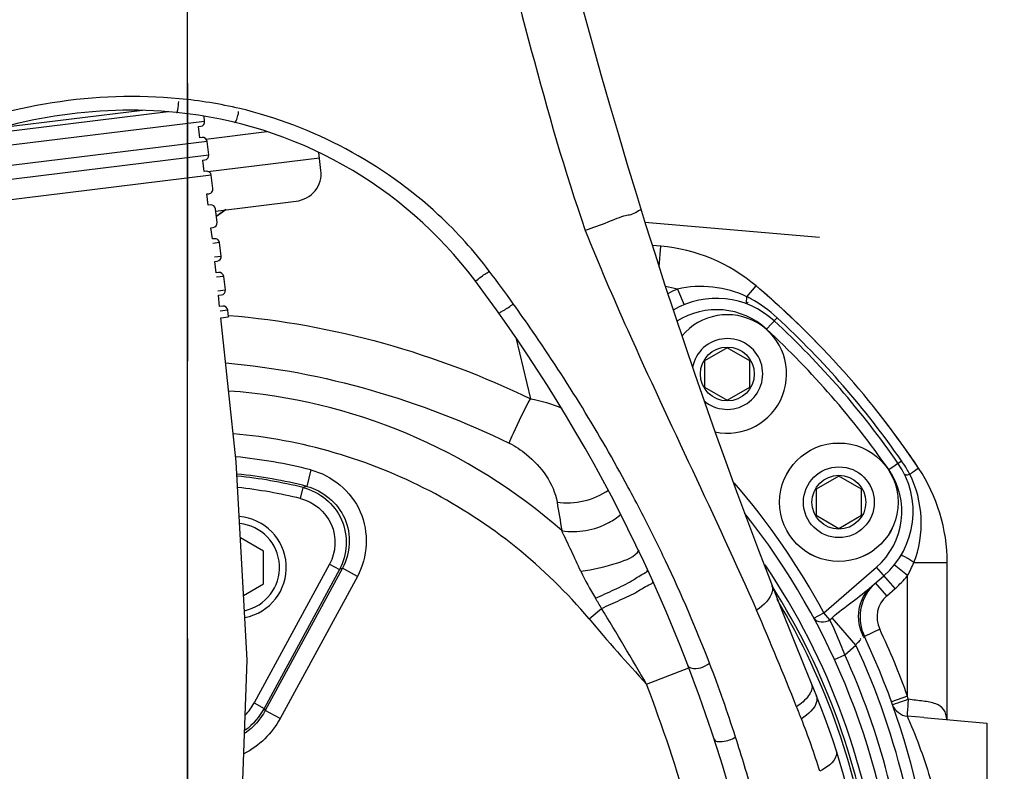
# Model space of a CAD drawing. Header units: millimetres. Extents: x 0 to 12486, y 0 to 8400.
# Tile 95 of 111: x 6556 to 6729, y 5621 to 5754. Entities that reach past the tile are written whole.
import ezdxf

# ---------------------------------------------------------------- set-up
doc = ezdxf.new("R2010")
doc.units = ezdxf.units.MM
doc.header["$LTSCALE"] = 653.4
doc.linetypes.add('CENTER', pattern=[0.6, 0.375, -0.075, 0.075, -0.075])
doc.layers.get('0').update_dxf_attribs({"linetype": 'CONTINUOUS'})
for name, color, linetype in [('03__ASM_ALL_CURVES', 7, 'CONTINUOUS'), ('1_DXF_AXIS', 7, 'CONTINUOUS'), ('304103000034DXF_CONTINUOUS_LINE', 7, 'CONTINUOUS'), ('304103000240DXF_CONTINUOUS_LINE', 7, 'CONTINUOUS'), ('304105000438DXF_CONTINUOUS_LINE', 7, 'CONTINUOUS'), ('304106000066DXF_CONTINUOUS_LINE', 7, 'CONTINUOUS'), ('304109000079DXF_CONTINUOUS_LINE', 7, 'CONTINUOUS'), ('304301000100DXF_CONTINUOUS_LINE', 7, 'CONTINUOUS'), ('501023000035DXF_CONTINUOUS_LINE', 7, 'CONTINUOUS'), ('501024000011DXF_CONTINUOUS_LINE', 7, 'CONTINUOUS'), ('DRW0004_DXF_DIMENSION', 7, 'CONTINUOUS'), ('R25-1800XIANDXF_CONTINUOUS_LINE', 7, 'CONTINUOUS')]:
    doc.layers.add(name, color=color, linetype=linetype)
doc.styles.get("Standard").update_dxf_attribs({"font": 'txt', "width": 0.7})
doc.dimstyles.new('DIMSTYLE_12', dxfattribs={"dimtxt": 100, "dimasz": 60, "dimexe": 1.5, "dimexo": 0, "dimgap": 1.25, "dimtad": 0, "dimtih": 1, "dimtoh": 1, "dimdsep": 46, "dimtxsty": 'Standard', "dimblk": '_FILLED', "dimblk1": '_FILLED', "dimblk2": '_FILLED', "dimcen": 0.09, "dimclrt": 5, "dimazin": 2, "dimtp": 0.8, "dimtm": 0.8, "dimtfac": 1, "dimtofl": 0, "dimtmove": 0, "dimatfit": 3, "dimldrblk": '_FILLED', "dimfxl": 0, "dimtolj": 1, "dimarcsym": 0})
doc.dimstyles.new('DIMSTYLE_13', dxfattribs={"dimtxt": 100, "dimasz": 60, "dimexe": 1.5, "dimexo": 0, "dimgap": 1.25, "dimtad": 0, "dimtih": 1, "dimtoh": 1, "dimdsep": 46, "dimtxsty": 'Standard', "dimblk": '_FILLED', "dimblk1": '_FILLED', "dimblk2": '_FILLED', "dimcen": 0.09, "dimclrt": 5, "dimazin": 2, "dimtp": 2, "dimtm": 2, "dimtfac": 1, "dimtofl": 0, "dimtmove": 0, "dimatfit": 3, "dimldrblk": '_FILLED', "dimfxl": 0, "dimtolj": 1, "dimarcsym": 0})
doc.dimstyles.new('DIMSTYLE_9', dxfattribs={"dimtxt": 100, "dimasz": 60, "dimexe": 1.5, "dimexo": 0, "dimgap": 1.25, "dimtad": 0, "dimtih": 1, "dimtoh": 1, "dimdsep": 46, "dimtxsty": 'Standard', "dimblk": '_FILLED', "dimblk1": '_FILLED', "dimblk2": '_FILLED', "dimcen": 0.09, "dimclrt": 5, "dimazin": 2, "dimtp": 1.2, "dimtm": 1.2, "dimtfac": 1, "dimtofl": 0, "dimtmove": 0, "dimatfit": 3, "dimldrblk": '_FILLED', "dimfxl": 0, "dimtolj": 1, "dimarcsym": 0})

# ---------------------------------------------------------------- blocks, each defined once
blk = doc.blocks.new('*D26')
at = {"layer": 'DRW0004_DXF_DIMENSION', "color": 2, "linetype": 'Continuous'}
blk.add_line((6540.12, 5925.75), (8725.51, 5925.75), dxfattribs=at)
at = {"layer": 'DRW0004_DXF_DIMENSION', "color": 5, "linetype": 'Continuous', "insert": (8775.51, 6050.75), "char_height": 100, "width": 350, "attachment_point": 1, "line_spacing_factor": 0.9}
blk.add_mtext('874.2', dxfattribs=at)
blk = doc.blocks.new('_FILLED')
at = {"color": 0, "linetype": 'ByBlock'}
blk.add_solid([(0, 0), (-1, 0.1167), (-1, -0.1167)], dxfattribs=at)
blk = doc.blocks.new('*D27')
at = {"layer": 'DRW0004_DXF_DIMENSION', "color": 2, "linetype": 'Continuous'}
blk.add_line((6585.31, 7291.93), (8725.51, 7291.93), dxfattribs=at)
at = {"layer": 'DRW0004_DXF_DIMENSION', "color": 5, "linetype": 'Continuous', "insert": (8775.51, 7416.93), "char_height": 100, "width": 490, "attachment_point": 1, "line_spacing_factor": 0.9}
blk.add_mtext('2240.38', dxfattribs=at)
blk = doc.blocks.new('*D30')
at = {"layer": 'DRW0004_DXF_DIMENSION', "color": 2, "linetype": 'Continuous'}
blk.add_line((8288.69, 5588.55), (8288.69, 7558.67), dxfattribs=at)
at = {"layer": 'DRW0004_DXF_DIMENSION', "color": 5, "linetype": 'Continuous', "insert": (8163.69, 7608.67), "char_height": 100, "width": 490, "attachment_point": 1, "rotation": 90, "line_spacing_factor": 0.9}
blk.add_mtext('1852.38', dxfattribs=at)

msp = doc.modelspace()

# ---------------------------------------------------------------- linework, layer by layer
at = {"color": 2, "linetype": 'Continuous'}
for radius, start, end in [(1703.38, 290, 180), (340.216, 306.21386, 97.63329)]:
    msp.add_arc((6585.31, 5588.549), radius, start, end, dxfattribs=at)
at = {"layer": '03__ASM_ALL_CURVES', "color": 4, "linetype": 'Continuous'}
msp.add_line((6585.31, 5588.549), (6585.31, 6548.549), dxfattribs=at)
for radius, start, end in [(1703.38, 290, 180), (340.216, 306.21386, 97.63329)]:
    msp.add_arc((6585.31, 5588.549), radius, start, end, dxfattribs=at)
at = {"layer": '1_DXF_AXIS', "color": 7, "linetype": 'CENTER'}
msp.add_line((6585.31, 6428.549), (6585.31, 5590.186), dxfattribs=at)
at = {"layer": '304103000034DXF_CONTINUOUS_LINE', "color": 7, "linetype": 'Continuous'}
for p, q in [((6665.985, 5718.01), (6696.783, 5715.316)), ((6668.796, 5713.749), (6667.288, 5713.881)), ((6719.31, 5630.161), (6719.31, 5657.896)), ((6706.03, 5653.738), (6708.145, 5655.577)), ((6715.18, 5630.523), (6726.31, 5629.549)), ((6726.31, 5629.549), (6726.31, 5607.549))]:
    msp.add_line(p, q, dxfattribs=at)
at = {"layer": '304103000034DXF_CONTINUOUS_LINE', "color": 9, "linetype": 'Continuous'}
for p, q in [((6668.478, 5710.112), (6668.796, 5713.749)), ((6683.966, 5704.823), (6685.591, 5706.739)), ((6671.755, 5706.178), (6672.9, 5703.405)), ((6689.311, 5701.107), (6687.445, 5699.087)), ((6708.988, 5674.305), (6711.247, 5675.872)), ((6714.27, 5674.539), (6713.554, 5674.061)), ((6713.417, 5657.896), (6719.31, 5657.896)), ((6697.556, 5649.022), (6706.833, 5657.087)), ((6710.113, 5653.313), (6706.833, 5657.087)), ((6712.31, 5655.591), (6709.976, 5657.476)), ((6708.653, 5652.044), (6706.685, 5654.308)), ((6712.31, 5634.331), (6712.31, 5655.592)), ((6708.653, 5652.044), (6710.113, 5653.313)), ((6695.796, 5648.074), (6697.556, 5649.022)), ((6698.606, 5647.815), (6697.556, 5649.022)), ((6698.606, 5647.815), (6699.005, 5648.162)), ((6703.204, 5643.332), (6699.005, 5648.162)), ((6707.411, 5646.137), (6704.698, 5644.857)), ((6704.642, 5644.584), (6704.698, 5644.857)), ((6701.238, 5641.624), (6703.204, 5643.332)), ((6699.42, 5640.791), (6701.239, 5641.623)), ((6712.31, 5634.331), (6709.488, 5633.314)), ((6712.454, 5633.759), (6712.31, 5634.331)), ((6715.18, 5630.523), (6712.253, 5630.772))]:
    msp.add_line(p, q, dxfattribs=at)
at = {"layer": '304103000034DXF_CONTINUOUS_LINE', "color": 7, "linetype": 'Continuous'}
for centre, radius, start, end in [((6666.182, 5683.863), 30, 49.68636, 85), ((6585.31, 5588.549), 155, 33.69526, 49.68636), ((6678.623, 5689.539), 15, 47.26291, 120.69962), ((6585.31, 5588.549), 152.5, 34.73709, 47.26291), ((6698.304, 5666.898), 15, 311, 34.73709), ((6689.31, 5657.896), 30, 0, 33.69526), ((6585.31, 5588.549), 125.5, 4.34395, 38.44981), ((6585.31, 5588.549), 123, 5.85904, 34.091), ((6711.933, 5648.27), 8, 137.15773, 205.25071), ((6585.31, 5588.549), 132, 325.74929, 25.25071)]:
    msp.add_arc(centre, radius, start, end, dxfattribs=at)
at = {"layer": '304103000034DXF_CONTINUOUS_LINE', "color": 9, "linetype": 'Continuous'}
for centre, radius, start, end in [((6666.182, 5683.863), 23, 75.97665, 81.37906), ((6678.623, 5689.539), 18, 112.42889, 118.55387), ((6673.918, 5684.85), 22.358, 61.23631, 63.29461), ((6673.328, 5683.831), 23.536, 47.2262, 61.17001), ((6678.623, 5689.539), 13, 47.26291, 122.64897), ((6585.31, 5588.549), 153.25, 34.73709, 47.26291), ((6585.31, 5588.549), 150.5, 34.73709, 47.26291), ((6691.687, 5662.31), 23.803, 31.43857, 34.73564), ((6698.304, 5666.898), 13, 311, 34.73709), ((6691.738, 5662.338), 23.744, 28.88977, 31.44634), ((6692.031, 5662.501), 23.408, 28.00812, 28.8862), ((6585.31, 5588.549), 127.5, 28.314, 40.88448), ((6698.304, 5666.898), 18, 311, 321.08759), ((6711.933, 5648.27), 5, 131, 205.25071), ((6585.31, 5588.549), 135, 19.82367, 25.25071), ((6712.175, 5648.548), 8.512, 206.13851, 207.75277), ((6585.31, 5588.549), 130, 1.10191, 24.92335), ((6585.31, 5588.549), 127.5, 4.26779, 24.59958)]:
    msp.add_arc(centre, radius, start, end, dxfattribs=at)
for points in [[(6683.966, 5704.823), (6680.285, 5706.617), (6675.74, 5707.121), (6671.755, 5706.178)], [(6713.417, 5657.896), (6715.4, 5662.709), (6715.113, 5668.883), (6712.698, 5673.494)], [(6712.31, 5655.592), (6712.73, 5656.334), (6713.098, 5657.106), (6713.417, 5657.896)], [(6699.005, 5648.162), (6701.261, 5650.124), (6703.776, 5651.775), (6706.03, 5653.738)], [(6695.796, 5648.074), (6696.242, 5647.246), (6697.841, 5647.268), (6698.606, 5647.815)], [(6703.204, 5643.332), (6703.285, 5643.796), (6704.364, 5644.223), (6703.989, 5644.509)], [(6709.688, 5632.754), (6710.05, 5631.736), (6711.177, 5630.864), (6712.253, 5630.772)]]:
    msp.add_open_spline(points, degree=3, dxfattribs=at)
for points, knots in [([(6683.966, 5704.823), (6683.912, 5704.524), (6683.793, 5704.228), (6683.924, 5703.61), (6684.122, 5703.792), (6684.184, 5703.861)], [0, 0, 0, 0, 0.6474926, 0.8023283, 1, 1, 1, 1]), ([(6712.699, 5673.492), (6712.494, 5673.429), (6712.321, 5673.317), (6711.873, 5673.337), (6712.029, 5673.461), (6712.08, 5673.502)], [0, 0, 0, 0, 0.6678332, 0.7972887, 1, 1, 1, 1]), ([(6713.554, 5674.061), (6713.423, 5673.975), (6713.138, 5673.786), (6712.853, 5673.597), (6712.698, 5673.494)], [0, 0, 0, 0, 0.4572075, 1, 1, 1, 1]), ([(6713.417, 5657.896), (6712.886, 5658.211), (6712.486, 5658.676), (6711.168, 5659.179), (6711.293, 5659.396)], [0, 0, 0, 0, 0.7106494, 1, 1, 1, 1]), ([(6704.533, 5644.798), (6703.81, 5646.271), (6703.197, 5649.649), (6704.859, 5652.72), (6706.03, 5653.738)], [0, 0, 0, 0, 0.5137783, 1, 1, 1, 1]), ([(6701.238, 5641.624), (6701.012, 5642.22), (6700.192, 5644.308), (6699.292, 5646.364), (6698.606, 5647.815)], [0, 0, 0, 0, 0.2843852, 1, 1, 1, 1]), ([(6712.453, 5633.759), (6712.119, 5633.64), (6711.202, 5633.302), (6710.264, 5633.015), (6709.697, 5632.759)], [0, 0, 0, 0, 0.3633221, 1, 1, 1, 1]), ([(6712.453, 5633.759), (6712.385, 5633.392), (6712.338, 5632.706), (6712.345, 5631.754), (6712.174, 5631.216), (6712.329, 5630.812), (6712.253, 5630.772)], [0, 0, 0, 0, 0.374635, 0.6959607, 0.9144904, 1, 1, 1, 1]), ([(6719.268, 5630.205), (6719.205, 5630.799), (6718.917, 5632.037), (6717.176, 5633.158), (6714.963, 5633.459), (6713.335, 5633.649), (6712.454, 5633.759)], [0, 0, 0, 0, 0.2116326, 0.4184626, 0.6854931, 1, 1, 1, 1]), ([(6709.697, 5632.759), (6709.695, 5632.758), (6709.693, 5632.757), (6709.688, 5632.755), (6709.688, 5632.754)], [0, 0, 0, 0, 0.7401019, 1, 1, 1, 1]), ([(6712.253, 5630.772), (6712.416, 5630.404), (6714.132, 5626.425), (6715.594, 5622.329), (6716.673, 5618.549)], [0, 0, 0, 0, 0.0928436, 1, 1, 1, 1])]:
    msp.add_open_spline(points, degree=3, knots=knots, dxfattribs=at)
at = {"layer": '304103000240DXF_CONTINUOUS_LINE', "color": 9, "linetype": 'Continuous'}
for p, q in [((6592.033, 5720.193), (6590.357, 5718.977)), ((6592.053, 5720.175), (6590.372, 5718.963)), ((6643.191, 5697.655), (6645.796, 5686.816)), ((6607.044, 5674.257), (6606.307, 5671.351)), ((6605.238, 5669.192), (6605.717, 5671.132)), ((6610.346, 5657.615), (6597.045, 5633.117)), ((6612.103, 5656.661), (6598.801, 5632.163)), ((6612.634, 5656.895), (6599.005, 5631.795)), ((6610.346, 5657.615), (6612.103, 5656.661)), ((6615.268, 5655.464), (6612.634, 5656.895)), ((6615.268, 5655.464), (6601.64, 5630.364)), ((6656.125, 5647.969), (6658.329, 5649.818)), ((6666.257, 5636.461), (6673.732, 5639.311)), ((6597.045, 5633.117), (6598.801, 5632.163)), ((6601.64, 5630.364), (6599.005, 5631.795))]:
    msp.add_line(p, q, dxfattribs=at)
at = {"layer": '304103000240DXF_CONTINUOUS_LINE', "color": 7, "linetype": 'Continuous'}
for centre, radius, start, end in [((7620.58, 6015.886), 1000, 182.153026, 202.429805), ((6575.064, 5653.242), 84.5, 84.37763, 113.62237), ((6575.995, 5662.697), 75, 36.92346, 84.37763), ((6412.11, 5539.543), 280, 15.79832, 36.92346), ((6585.31, 5588.549), 120, 256.24247, 22.42981)]:
    msp.add_arc(centre, radius, start, end, dxfattribs=at)
at = {"layer": '304103000240DXF_CONTINUOUS_LINE', "color": 9, "linetype": 'Continuous'}
for centre, radius, start, end in [((6576.336, 5660.729), 79.41, 76.7579, 84.57897), ((6414.532, 5540.334), 280.593, 35.57143, 37.03527), ((6395.499, 5525.916), 304.463, 34.58943, 35.69487), ((6585.31, 5588.549), 99.894, 48.64304, 85.84343), ((6585.31, 5588.549), 88.421, 75.77083, 84.49723), ((6585.31, 5588.549), 85.423, 75.77083, 84.12311), ((6585.31, 5588.549), 85.067, 76.11987, 84.08503), ((6585.31, 5588.549), 83.069, 76.11987, 83.8798), ((6681.316, 5467.936), 216.804, 110.24132, 110.4076), ((6092.874, 5397.538), 618.553, 24.736228, 25.469044), ((6420.847, 5540.283), 275.301, 25.36121, 26.23272), ((6429.477, 5544.279), 265.792, 21.13824, 25.37975), ((6688.973, 5482.454), 190.413, 113.63531, 113.80983), ((6521.255, 5567.816), 159.73, 30.88946, 31.64122), ((5894.942, 5187.657), 892.386, 30.193777, 31.191128), ((6076.918, 5387.151), 662.88, 21.717955, 23.311245), ((6903.257, 5855.339), 322.609, 220.00021, 222.72371), ((6441.249, 5549.734), 252.847, 17.81339, 20.94719), ((6412.11, 5539.543), 272, 15.79832, 20.87397), ((6588.204, 5637.928), 10.065, 316.56746, 331.44531), ((6438.651, 5543.251), 183.176, 28.90648, 29.03829), ((6561.887, 5580.623), 140.747, 20.66256, 21.60353), ((6576.197, 5583.695), 126.307, 17.20217, 21.65097), ((6389.11, 5532.955), 307.619, 15.83447, 17.8179)]:
    msp.add_arc(centre, radius, start, end, dxfattribs=at)
for points, knots in [([(6613.434, 5978.126), (6614.512, 5933.861), (6620.375, 5867.445), (6635.033, 5791.284), (6645.773, 5748.317), (6651.813, 5726.988), (6655.457, 5716.536)], [0, 0, 0, 0, 0.4999302, 0.7499949, 0.8750239, 1, 1, 1, 1]), ([(6583.342, 5737.336), (6583.516, 5737.319), (6583.604, 5738.338), (6583.715, 5738.796), (6583.724, 5739.293)], [0, 0, 0, 0, 0.25982, 1, 1, 1, 1]), ([(6638.52, 5709.337), (6635.825, 5712.908), (6623.971, 5726.12), (6607.402, 5734.971), (6594.526, 5738.027)], [0, 0, 0, 0, 0.2526239, 1, 1, 1, 1]), ([(6593.567, 5735.609), (6593.693, 5735.579), (6593.986, 5736.136), (6594.107, 5736.476), (6594.182, 5736.792)], [0, 0, 0, 0, 0.2862845, 1, 1, 1, 1]), ([(6594.182, 5736.792), (6594.209, 5736.905), (6594.258, 5737.149), (6594.293, 5737.394), (6594.308, 5737.525)], [0, 0, 0, 0, 0.4720096, 1, 1, 1, 1]), ([(6665.334, 5720.073), (6665.26, 5720.311), (6663.947, 5719.257), (6662.341, 5719.235), (6659.092, 5717.77), (6656.777, 5717.016), (6655.458, 5716.535)], [0, 0, 0, 0, 0.0712748, 0.2778776, 0.5984267, 1, 1, 1, 1]), ([(6655.457, 5716.536), (6657.818, 5710.6), (6667.53, 5688.073), (6678.382, 5666.069), (6685.688, 5649.471)], [0, 0, 0, 0, 0.2605047, 1, 1, 1, 1]), ([(6635.952, 5707.753), (6636.142, 5707.501), (6637.304, 5708.65), (6637.974, 5708.907), (6638.52, 5709.337)], [0, 0, 0, 0, 0.3121663, 1, 1, 1, 1]), ([(6640.148, 5702.019), (6640.201, 5701.946), (6640.606, 5702.186), (6640.828, 5702.271), (6641.026, 5702.388)], [0, 0, 0, 0, 0.2831318, 1, 1, 1, 1]), ([(6667.795, 5661.972), (6666.253, 5665.101), (6659.72, 5677.75), (6652.246, 5689.91), (6646.145, 5698.757)], [0, 0, 0, 0, 0.2450792, 1, 1, 1, 1]), ([(6642.045, 5678.978), (6642.276, 5679.566), (6643.408, 5682.234), (6644.703, 5684.832), (6645.796, 5686.816)], [0, 0, 0, 0, 0.218208, 1, 1, 1, 1]), ([(6656.125, 5647.969), (6648.401, 5657.174), (6629.138, 5672.693), (6605.38, 5679.582), (6593.411, 5680.635)], [0, 0, 0, 0, 0.5000088, 1, 1, 1, 1]), ([(6642.045, 5678.978), (6643.134, 5678.447), (6646.906, 5675.926), (6649.925, 5671.846), (6650.476, 5668.554)], [0, 0, 0, 0, 0.2662425, 1, 1, 1, 1]), ([(6607.044, 5674.257), (6610.733, 5673.321), (6617.602, 5667.683), (6617.085, 5658.81), (6615.268, 5655.464)], [0, 0, 0, 0, 0.4999255, 1, 1, 1, 1]), ([(6605.717, 5671.132), (6608.569, 5670.426), (6613.891, 5666.093), (6613.502, 5659.242), (6612.103, 5656.661)], [0, 0, 0, 0, 0.5001965, 1, 1, 1, 1]), ([(6606.307, 5671.351), (6609.146, 5670.632), (6614.434, 5666.296), (6614.032, 5659.468), (6612.634, 5656.895)], [0, 0, 0, 0, 0.4999255, 1, 1, 1, 1]), ([(6605.238, 5669.192), (6607.52, 5668.627), (6611.78, 5665.162), (6611.467, 5659.68), (6610.346, 5657.615)], [0, 0, 0, 0, 0.5001967, 1, 1, 1, 1]), ([(6651.315, 5663.53), (6654.087, 5663.044), (6658.044, 5663.784), (6661.101, 5665.85), (6661.711, 5666.44)], [0, 0, 0, 0, 0.7683415, 1, 1, 1, 1]), ([(6654.671, 5656.366), (6656.886, 5656.611), (6660.294, 5657.547), (6664.212, 5658.861), (6664.968, 5660.118)], [0, 0, 0, 0, 0.6031842, 1, 1, 1, 1]), ([(6657.241, 5651.61), (6658.384, 5652.093), (6660.502, 5653.072), (6663.6, 5654.544), (6665.068, 5655.624), (6666.574, 5656.369), (6666.443, 5656.653)], [0, 0, 0, 0, 0.3528114, 0.6798138, 0.9110239, 1, 1, 1, 1]), ([(6658.329, 5649.818), (6659.443, 5650.289), (6661.512, 5651.241), (6664.506, 5652.588), (6666.021, 5653.698), (6667.448, 5654.266), (6667.389, 5654.573)], [0, 0, 0, 0, 0.3532928, 0.6782599, 0.9088188, 1, 1, 1, 1]), ([(6667.389, 5654.573), (6667.388, 5654.575), (6667.387, 5654.579), (6667.386, 5654.583), (6667.385, 5654.585)], [0, 0, 0, 0, 0.503522, 1, 1, 1, 1]), ([(6688.413, 5653.857), (6688.524, 5653.572), (6688.494, 5651.678), (6686.864, 5650.37), (6685.686, 5649.47)], [0, 0, 0, 0, 0.1707054, 1, 1, 1, 1]), ([(6673.605, 5639.644), (6673.677, 5639.457), (6675.069, 5638.825), (6676.444, 5639.502), (6677.385, 5640.128)], [0, 0, 0, 0, 0.1506731, 1, 1, 1, 1]), ([(6695.378, 5636.41), (6695.459, 5636.212), (6695.511, 5635.725), (6695.357, 5635.272), (6695.247, 5635.042)], [0, 0, 0, 0, 0.4559937, 1, 1, 1, 1]), ([(6695.247, 5635.042), (6695.143, 5634.821), (6694.493, 5633.79), (6693.535, 5632.997), (6692.745, 5632.44)], [0, 0, 0, 0, 0.2018764, 1, 1, 1, 1]), ([(6696.232, 5634.335), (6696.341, 5634.071), (6696.332, 5632.285), (6694.728, 5631.1), (6693.593, 5630.296)], [0, 0, 0, 0, 0.1704769, 1, 1, 1, 1]), ([(6678.191, 5626.725), (6678.344, 5626.257), (6680.188, 5626.283), (6681.258, 5626.672), (6681.973, 5627.085)], [0, 0, 0, 0, 0.3735837, 1, 1, 1, 1]), ([(6699.749, 5624.658), (6699.829, 5624.402), (6699.65, 5622.697), (6698.009, 5621.726), (6696.854, 5621.049)], [0, 0, 0, 0, 0.1670846, 1, 1, 1, 1])]:
    msp.add_open_spline(points, degree=3, knots=knots, dxfattribs=at)
for points in [[(6583.838, 5739.783), (6569.072, 5741.184), (6553.504, 5738.729), (6539.884, 5732.856)], [(6641.026, 5702.388), (6641.628, 5702.743), (6642.204, 5703.142), (6642.764, 5703.56)], [(6592.563, 5701.515), (6610.913, 5700.052), (6629.217, 5694.816), (6645.796, 5686.816)], [(6592.024, 5693.144), (6609.288, 5691.644), (6626.465, 5686.565), (6642.045, 5678.978)], [(6645.796, 5686.816), (6647.693, 5686.456), (6649.564, 5685.9), (6651.344, 5685.153)], [(6650.476, 5668.554), (6653.558, 5668.121), (6657.008, 5668.909), (6659.565, 5670.682)], [(6650.476, 5668.554), (6650.757, 5666.88), (6651.036, 5665.205), (6651.315, 5663.53)], [(6654.671, 5656.366), (6655.424, 5654.729), (6656.295, 5653.144), (6657.241, 5651.61)], [(6599.005, 5631.795), (6598.149, 5630.217), (6596.9, 5628.804), (6595.44, 5627.76)], [(6598.801, 5632.163), (6597.988, 5630.666), (6596.823, 5629.316), (6595.459, 5628.293)], [(6601.64, 5630.364), (6600.22, 5627.75), (6597.895, 5625.489), (6595.242, 5624.145)]]:
    msp.add_open_spline(points, degree=3, dxfattribs=at)
at = {"layer": '304105000438DXF_CONTINUOUS_LINE', "color": 9, "linetype": 'Continuous'}
for p, q in [((6588.544, 5732.65), (6599.274, 5733.968)), ((6588.893, 5726.956), (6608.555, 5729.37))]:
    msp.add_line(p, q, dxfattribs=at)
at = {"layer": '304105000438DXF_CONTINUOUS_LINE', "color": 7, "linetype": 'Continuous'}
for p, q in [((6608.833, 5727.101), (6608.439, 5730.307)), ((6590.25, 5719.953), (6604.459, 5721.698))]:
    msp.add_line(p, q, dxfattribs=at)
msp.add_open_spline([(6604.459, 5721.698), (6605.719, 5721.853), (6608.2, 5723.154), (6608.984, 5725.872), (6608.833, 5727.101)], degree=3, knots=[0, 0, 0, 0, 0.5061269, 1, 1, 1, 1], dxfattribs=at)
at = {"layer": '304106000066DXF_CONTINUOUS_LINE', "color": 7, "linetype": 'Continuous'}
for start, end in [(44.35856, 49.68636), (33.69526, 39.02308)]:
    msp.add_arc((6585.31, 5588.549), 155, start, end, dxfattribs=at)
at = {"layer": '304109000079DXF_CONTINUOUS_LINE', "color": 7, "linetype": 'Continuous'}
for p, q in [((6577.315, 5737.686), (6552.289, 5734.613)), ((6588.303, 5735.811), (6588.196, 5736.679)), ((6587.245, 5734.875), (6587.606, 5734.92)), ((6587.85, 5732.935), (6587.487, 5732.89)), ((6589.034, 5729.856), (6588.742, 5732.238)), ((6587.972, 5728.919), (6588.338, 5728.964)), ((6588.581, 5726.979), (6588.214, 5726.934)), ((6589.765, 5723.901), (6589.473, 5726.283)), ((6588.698, 5722.964), (6589.069, 5723.009)), ((6589.313, 5721.024), (6588.94, 5720.978)), ((6590.497, 5717.945), (6590.204, 5720.327)), ((6589.424, 5717.008), (6589.8, 5717.054)), ((6590.044, 5715.069), (6589.666, 5715.022)), ((6591.228, 5711.99), (6590.935, 5714.372)), ((6590.111, 5711.047), (6590.531, 5711.099)), ((6590.775, 5709.113), (6590.322, 5709.058)), ((6591.959, 5706.035), (6591.667, 5708.417)), ((6590.745, 5705.08), (6591.263, 5705.143)), ((6591.506, 5703.158), (6590.957, 5703.091)), ((6591.168, 5701.102), (6592.544, 5701.271)), ((6592.544, 5701.271), (6592.398, 5702.462))]:
    msp.add_line(p, q, dxfattribs=at)
at = {"layer": '304109000079DXF_CONTINUOUS_LINE', "color": 9, "linetype": 'Continuous'}
for p, q in [((6581.886, 5737.441), (6548.069, 5733.289)), ((6546.318, 5730.656), (6588.303, 5735.811)), ((6588.742, 5732.238), (6546.757, 5727.083)), ((6547.05, 5724.701), (6589.034, 5729.856)), ((6589.473, 5726.283), (6547.488, 5721.128)), ((6590.935, 5714.372), (6589.763, 5714.228)), ((6590.026, 5711.843), (6591.228, 5711.99)), ((6591.667, 5708.417), (6590.407, 5708.262)), ((6590.661, 5705.875), (6591.959, 5706.035)), ((6592.398, 5702.462), (6591.041, 5702.295))]:
    msp.add_line(p, q, dxfattribs=at)
at = {"layer": '304109000079DXF_CONTINUOUS_LINE', "color": 7, "linetype": 'Continuous'}
for centre, start, end in [((6587.509, 5735.714), 277, 7), ((6587.948, 5732.141), 7, 97), ((6588.24, 5729.758), 277, 7), ((6588.679, 5726.185), 7, 97), ((6588.971, 5723.803), 277, 7), ((6589.41, 5720.23), 7, 97), ((6589.703, 5717.848), 277, 7), ((6590.141, 5714.275), 7, 97), ((6590.434, 5711.893), 277, 7), ((6590.873, 5708.319), 7, 97), ((6591.165, 5705.937), 277, 7), ((6591.604, 5702.364), 7, 97)]:
    msp.add_arc(centre, 0.8, start, end, dxfattribs=at)
at = {"layer": '304301000100DXF_CONTINUOUS_LINE', "color": 7, "linetype": 'Continuous'}
for radius, start, end in [(122, 7.17428, 32.35007), (121.5, 7.31137, 31.15006)]:
    msp.add_arc((6585.31, 5588.549), radius, start, end, dxfattribs=at)
at = {"layer": '501023000035DXF_CONTINUOUS_LINE', "color": 7, "linetype": 'Continuous'}
for p, q in [((6598.719, 5659.921), (6594.619, 5662.289)), ((6598.719, 5654.148), (6598.719, 5659.921)), ((6595.188, 5652.109), (6598.719, 5654.148))]:
    msp.add_line(p, q, dxfattribs=at)
msp.add_arc((6593.719, 5657.035), 9, 280.7662, 85.51522, dxfattribs=at)
at = {"layer": '501023000035DXF_CONTINUOUS_LINE', "color": 9, "linetype": 'Continuous'}
msp.add_arc((6593.719, 5657.035), 7.8, 281.98601, 84.30261, dxfattribs=at)
at = {"layer": '501024000011DXF_CONTINUOUS_LINE', "color": 7, "linetype": 'Continuous'}
for p, q in [((6680.521, 5695.808), (6676.521, 5693.498)), ((6684.521, 5693.498), (6680.521, 5695.808)), ((6676.521, 5693.498), (6676.521, 5688.88)), ((6684.521, 5688.88), (6684.521, 5693.498)), ((6676.521, 5688.88), (6680.521, 5686.57)), ((6680.521, 5686.57), (6684.521, 5688.88)), ((6700.202, 5673.167), (6696.202, 5670.857)), ((6704.202, 5670.857), (6700.202, 5673.167)), ((6696.202, 5670.857), (6696.202, 5666.238)), ((6704.202, 5666.238), (6704.202, 5670.857)), ((6696.202, 5666.238), (6700.202, 5663.929)), ((6700.202, 5663.929), (6704.202, 5666.238))]:
    msp.add_line(p, q, dxfattribs=at)
for centre, radius in [((6680.521, 5691.189), 4.75), ((6700.202, 5668.548), 10.46), ((6700.202, 5668.548), 6.25), ((6700.202, 5668.548), 4.75)]:
    msp.add_circle(centre, radius, dxfattribs=at)
at = {"layer": '501024000011DXF_CONTINUOUS_LINE', "color": 9, "linetype": 'Continuous'}
msp.add_circle((6700.202, 5668.548), 10.456, dxfattribs=at)
at = {"layer": '501024000011DXF_CONTINUOUS_LINE', "color": 7, "linetype": 'Continuous'}
for radius, start, end in [(10.46, 257.909, 140.1638), (6.25, 228.45307, 169.61156)]:
    msp.add_arc((6680.521, 5691.189), radius, start, end, dxfattribs=at)
at = {"layer": '501024000011DXF_CONTINUOUS_LINE', "color": 9, "linetype": 'Continuous'}
msp.add_arc((6680.521, 5691.189), 10.456, 257.93506, 140.13334, dxfattribs=at)
at = {"layer": 'R25-1800XIANDXF_CONTINUOUS_LINE', "color": 7, "linetype": 'Continuous'}
for p, q in [((6587.487, 5732.89), (6587.245, 5734.876)), ((6588.214, 5726.934), (6587.971, 5728.92)), ((6588.94, 5720.979), (6588.698, 5722.964)), ((6589.666, 5715.023), (6589.424, 5717.008)), ((6590.321, 5709.065), (6590.11, 5711.052)), ((6590.956, 5703.1), (6590.744, 5705.087))]:
    msp.add_line(p, q, dxfattribs=at)
msp.add_lwpolyline([(6527.232, 5396.631), (6539.369, 5427.093), (6551.65, 5458.464), (6562.931, 5488.285), (6573.289, 5517.425), (6582.578, 5546.951), (6589.983, 5576.945), (6594.648, 5608.028), (6595.827, 5640.684), (6593.869, 5675.688), (6591.166, 5701.124)], dxfattribs=at)

# ---------------------------------------------------------------- dimensions: what is measured, and where the dimension line sits
at = {"layer": 'DRW0004_DXF_DIMENSION', "color": 2, "linetype": 'Continuous'}
for feature_location, offset, dtype, origin, dimstyle, override, picture, middle in [((8288.69, 5588.549), (0, 1970.12), 1, (6436.31, 5588.549), 'DIMSTYLE_9', {"dimgap": 24.999986, "dimtad": 1, "dimtih": 0, "dimtoh": 0}, '*D30', (8213.69, 7864.606)), ((6585.31, 7291.929), (2140.203, 0), 0, (6585.31, 5051.549), 'DIMSTYLE_13', {"dimgap": 24.999902, "dimtad": 1, "dimtih": 0, "dimtoh": 0}, '*D27', (9022.701, 7366.929)), ((6540.119, 5925.75), (2185.395, 0), 0, (6540.119, 5051.549), 'DIMSTYLE_12', {"dimgap": 25.000258, "dimtad": 1, "dimtih": 0, "dimtoh": 0}, '*D26', (8948.326, 6000.75))]:
    dim = msp.add_ordinate_dim(feature_location=feature_location, offset=offset, dtype=dtype, origin=origin, dimstyle=dimstyle, override=override, dxfattribs=at)
    dim.commit()
    dim.dimension.update_dxf_attribs({"geometry": picture, "text_midpoint": middle})

doc.saveas('drawing.dxf')
